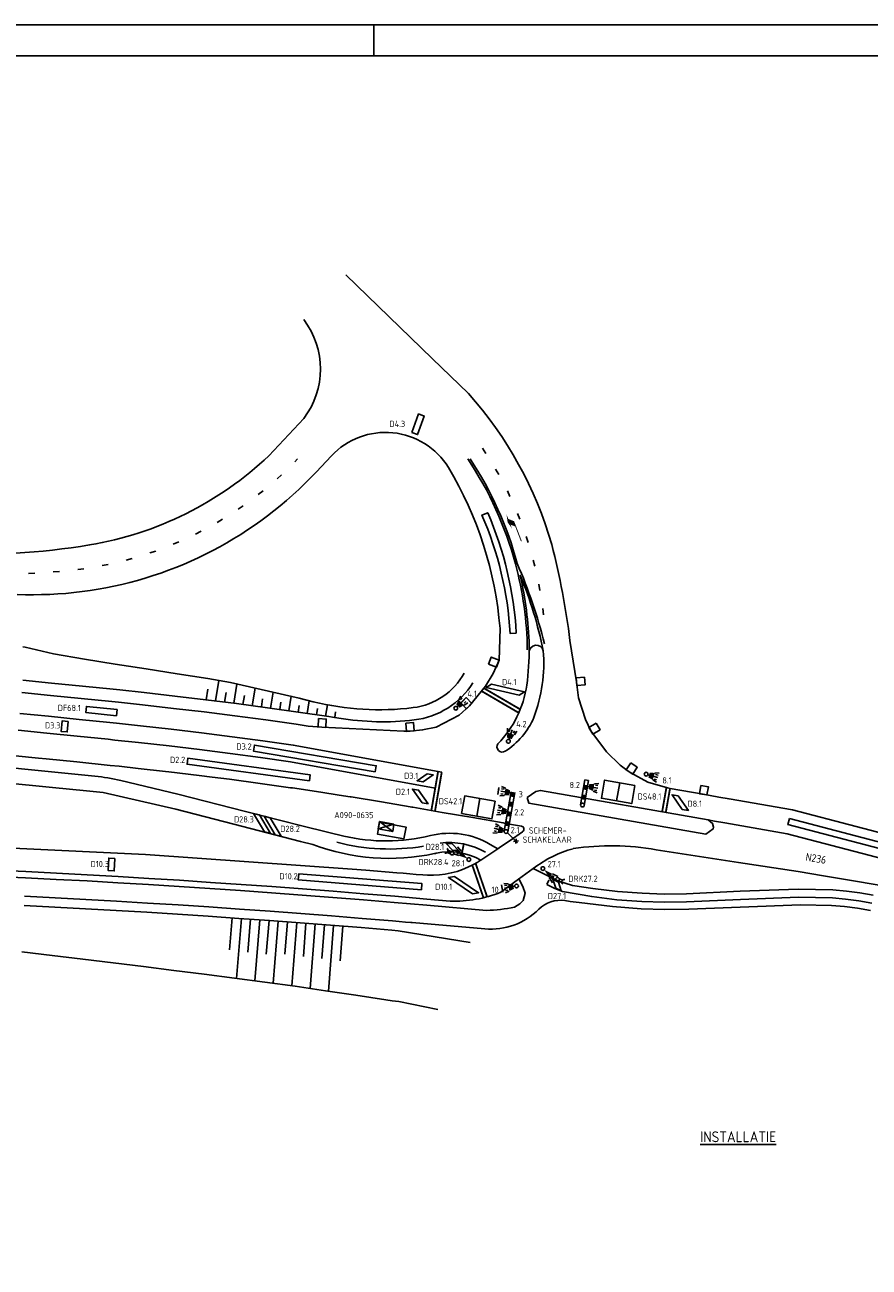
# Model space of a CAD drawing. Extents: x 272479 to 273074, y 965943 to 966363.
# Tile 7 of 29: x 272655 to 272791, y 966162 to 966363. Entities that reach past the tile are written whole.
import ezdxf
from ezdxf.enums import TextEntityAlignment as Align

# ---------------------------------------------------------------- set-up
doc = ezdxf.new("R2010")
doc.units = 0
doc.header["$LTSCALE"] = 0.25
doc.header["$MEASUREMENT"] = 0
doc.layers.get('0').update_dxf_attribs({"linetype": 'CONTINUOUS'})
for name, color, linetype in [('01-CALQUE', 1, 'CONTINUOUS'), ('INST-T-CODE', 1, 'CONTINUOUS'), ('INSTALLATIE', 2, 'CONTINUOUS'), ('LUS-T-CODE', 1, 'CONTINUOUS'), ('LUSSEN', 7, 'CONTINUOUS'), ('MARKERING', 9, 'CONTINUOUS'), ('ONDERGROND', 7, 'CONTINUOUS'), ('STOPSTREEP', 9, 'CONTINUOUS'), ('TXT-025', 7, 'CONTINUOUS'), ('TXT-035', 2, 'CONTINUOUS')]:
    doc.layers.add(name, color=color, linetype=linetype)
doc.styles.add('I020-1', font='ISO', dxfattribs={"height": 2})
doc.styles.add('I025-1', font='ISO', dxfattribs={"height": 2.5})
doc.styles.add('I035-0', font='ISOCP.shx', dxfattribs={"height": 1.75})
doc.styles.add('ISO', font='isocp.shx')

# ---------------------------------------------------------------- blocks, each defined once
blk = doc.blocks.new('NB_KAA0')
at = {"color": 1}
blk.add_line((464, 831), (464, 841), dxfattribs=at)
blk.add_lwpolyline([(1189, 0), (1189, 841), (0, 841), (0, 0)], close=True, dxfattribs=at)
at = {"color": 5}
blk.add_lwpolyline([(1179, 10), (1179, 831), (25, 831), (25, 10)], close=True, dxfattribs=at)
at = {"color": 1, "style": 'ISO', "width": 0.8}
blk.add_attdef('PLOTDATUM', (23, 10), '', height=2, rotation=90, dxfattribs=at)
blk.add_attdef('FILENAAM', text='', height=2, dxfattribs=at).set_placement((1179, 7), align=Align.RIGHT)
blk = doc.blocks.new('V_MAST')
blk.add_circle((0, 0), 0.3)
blk = doc.blocks.new('V_20X1')
blk.add_lwpolyline([(0.5, 0), (0.5, -20), (-0.5, -20), (-0.5, 0)], close=True)
at = {"layer": 'LUS-T-CODE', "style": 'I020-1'}
blk.add_attdef('LUS', text='', height=1, rotation=270, dxfattribs=at).set_placement((0.01, -21.61), align=Align.MIDDLE)
blk = doc.blocks.new('V_5X1')
blk.add_lwpolyline([(0.5, 0), (0.5, -5), (-0.5, -5), (-0.5, 0), (0.5, 0)])
at = {"layer": 'LUS-T-CODE', "style": 'ISO'}
blk.add_attdef('LUS', text='', height=1, rotation=270, dxfattribs=at).set_placement((-0.02, -6.47), align=Align.MIDDLE)
blk = doc.blocks.new('V_5_5X1S')
blk.add_lwpolyline([(0, -1), (-3.89, -4.89), (-3.89, -3.89), (0, 0)], close=True)
at = {"layer": 'LUS-T-CODE', "style": 'ISO'}
blk.add_attdef('LUS', text='', height=1, rotation=270, dxfattribs=at).set_placement((-1.34, -4.42), align=Align.MIDDLE)
blk = doc.blocks.new('V_5X3_8')
blk.add_lwpolyline([(-1.5, 0), (1.5, 0), (1.5, -5), (-1.5, -5)], close=True)
blk.add_lwpolyline([(-1.5, -2.5), (1.5, -2.5)])
at = {"layer": 'LUS-T-CODE', "style": 'I020-1'}
blk.add_attdef('LUS', text='', height=1, rotation=270, dxfattribs=at).set_placement((-0.05, -6.66), align=Align.MIDDLE)
blk = doc.blocks.new('V_AUT')
for p, q in [((-1.2, -0.6), (1.2, 0.6)), ((-1.2, 0.6), (1.2, -0.6))]:
    blk.add_line(p, q)
at = {"color": 3}
for p, q in [((-1.2, 0.6), (1.2, 0.6)), ((-1.2, -0.6), (-1.2, 0.6)), ((1.2, 0.6), (1.2, -0.6)), ((1.2, -0.6), (-1.2, -0.6))]:
    blk.add_line(p, q, dxfattribs=at)
at = {"layer": 'INST-T-CODE', "style": 'I020-1'}
blk.add_attdef('INST', (-1.2, 0.89), '', height=1, dxfattribs=at)
blk = doc.blocks.new('V_1_5X1S')
blk.add_lwpolyline([(-1.06, -1.06), (0, 0), (0, -1), (-1.06, -2.06)], close=True)
at = {"layer": 'LUS-T-CODE', "style": 'ISO', "flags": 8}
blk.add_attdef('LUS', text='', height=1, rotation=270, dxfattribs=at).set_placement((-0.35, -3.31), align=Align.MIDDLE)
blk = doc.blocks.new('V_3_5X1S')
blk.add_lwpolyline([(0, -1), (-2.47, -3.47), (-2.47, -2.47), (0, 0)], close=True)
at = {"layer": 'LUS-T-CODE', "style": 'ISO'}
blk.add_attdef('LUS', text='', height=1, rotation=270, dxfattribs=at).set_placement((-0.83, -3.96), align=Align.MIDDLE)
blk = doc.blocks.new('V_1X2')
blk.add_lwpolyline([(-1, 0), (1, 0), (1, -1), (-1, -1), (-1, 0)])
at = {"layer": 'LUS-T-CODE', "style": 'I020-1'}
blk.add_attdef('LUS', text='', height=1, rotation=270, dxfattribs=at).set_placement((0.02, -2.42), align=Align.MIDDLE)
blk = doc.blocks.new('V_30LNT')
for p, q in [((0.3, 0), (1.98, 0)), ((1.3, 0.6), (1.98, 0.77)), ((1.5, 0.4), (1.9, 0.4)), ((1.3, -0.6), (1.98, -0.77)), ((1.5, -0.4), (1.9, -0.4))]:
    blk.add_line(p, q)
blk.add_solid([(0.5, 0.4), (0.5, -0.4), (1.3, 0.6), (1.3, -0.6)])
at = {"layer": 'INST-T-CODE', "style": 'I020-1'}
blk.add_attdef('LNT', text='', height=1, dxfattribs=at).set_placement((3.53, 0), align=Align.MIDDLE)
blk = doc.blocks.new('V_SSCHAK')
for p, q in [((2.6, 0), (0.3, 0)), ((2.5, -0.3), (2, 0.3)), ((2.5, 0.3), (2, -0.3))]:
    blk.add_line(p, q)
at = {"layer": 'INST-T-CODE', "style": 'ISO'}
for p in [(4.22, 0.82), (4.22, -0.89)]:
    blk.add_attdef('INST', text='', height=1, dxfattribs=at).set_placement(p, align=Align.MIDDLE)
blk = doc.blocks.new('V_20LNT')
for p, q in [((1.7, 0.4), (2.67, 0.66)), ((1.7, 0), (2.7, 0)), ((1.9, 0.2), (2.3, 0.2)), ((1.7, -0.4), (2.67, -0.66)), ((1.9, -0.2), (2.3, -0.2))]:
    blk.add_line(p, q)
blk.add_solid([(0.3, 0), (1.7, 0.4), (1.7, -0.4)])
at = {"layer": 'INST-T-CODE', "style": 'I020-1'}
blk.add_attdef('LNT', text='', height=1, dxfattribs=at).set_placement((4.13, 0), align=Align.MIDDLE)
blk = doc.blocks.new('V_DRK')
for p, q in [((0.22, 0.2), (0.82, 0.2)), ((0.22, -0.2), (0.81, -0.2))]:
    blk.add_line(p, q)
blk.add_arc((1.17, -0.01), 0.416, 101.0729, 258.884)
at = {"layer": 'INST-T-CODE', "style": 'I020-1'}
blk.add_attdef('INST', text='', height=1, dxfattribs=at).set_placement((3.19, 0), align=Align.MIDDLE)

msp = doc.modelspace()

# ---------------------------------------------------------------- linework, layer by layer
at = {"layer": 'INSTALLATIE', "color": 7}
for p, q in [((272731.2, 966238.73), (272731.39, 966239.87)), ((272731.81, 966224.07), (272732.01, 966222.93))]:
    msp.add_line(p, q, dxfattribs=at)
at = {"layer": 'INSTALLATIE'}
for p, q in [((272745.33, 966241.11), (272744.62, 966237.07)), ((272745.92, 966241), (272745.21, 966236.96)), ((272745.33, 966241.11), (272745.92, 966241)), ((272733.37, 966239.17), (272732.25, 966232.77)), ((272733.96, 966239.07), (272732.84, 966232.67))]:
    msp.add_line(p, q, dxfattribs=at)
for points in [[(272731.39, 966239.89, 0, 0.35, 0), (272731.33, 966239.5, 0.35, 0.35, 0)], [(272732.01, 966222.91, 0, 0.35, 0), (272731.95, 966223.3, 0.35, 0.35, 0)]]:
    msp.add_lwpolyline(points, format="xyseb", dxfattribs=at)
for points in [[(272745.06, 966239.53), (272745.19, 966240.32), (272745.65, 966239.43), (272745.78, 966240.21)], [(272733.23, 966238.39), (272733.37, 966239.17), (272733.83, 966238.28), (272733.96, 966239.07)], [(272744.78, 966237.95), (272744.92, 966238.74), (272745.37, 966237.85), (272745.51, 966238.64)], [(272732.68, 966235.23), (272732.82, 966236.02), (272733.27, 966235.13), (272733.41, 966235.92)], [(272732.96, 966236.81), (272733.1, 966237.6), (272733.55, 966236.71), (272733.69, 966237.49)], [(272732.4, 966233.66), (272732.54, 966234.45), (272732.99, 966233.55), (272733.13, 966234.34)]]:
    msp.add_solid(points, dxfattribs=at)
at = {"layer": 'LUSSEN'}
for points in [[(272717.27, 966297.36), (272718.37, 966300.36), (272719.31, 966300.02), (272718.21, 966297.02), (272717.27, 966297.36)], [(272661.64, 966250.54), (272661.48, 966248.85), (272660.48, 966248.95), (272660.65, 966250.64), (272661.64, 966250.54)], [(272727.82, 966235.21), (272728.31, 966238.07)]]:
    msp.add_lwpolyline(points, dxfattribs=at)
msp.add_lwpolyline([(272734.21, 966264.88), (272733.21, 966264.82, 0.087765), (272728.65, 966283.97), (272729.57, 966284.36, -0.087765), (272734.21, 966264.88)], format="xyb", dxfattribs=at)
for points in [[(272719.78, 966242.08), (272718.13, 966240.94), (272719.11, 966240.76), (272720.76, 966241.9)], [(272718.94, 966237.4), (272717.39, 966239.6), (272718.37, 966239.43), (272719.93, 966237.22)], [(272725.35, 966235.64), (272725.85, 966238.5), (272730.78, 966237.64), (272730.26, 966234.78)], [(272760.41, 966238.51), (272762.07, 966236.14), (272761.09, 966236.31), (272759.42, 966238.69)], [(272727.1, 966222.63), (272723.22, 966225.29), (272724.21, 966225.47), (272728.09, 966222.82)]]:
    msp.add_lwpolyline(points, close=True, dxfattribs=at)
at = {"layer": 'MARKERING'}
for p, q in [((272729.29, 966293.97), (272728.74, 966294.81)), ((272698.35, 966292.62), (272698.79, 966293.07)), ((272695.47, 966289.85), (272696.21, 966290.52)), ((272731.35, 966290.55), (272730.86, 966291.42)), ((272692.4, 966287.29), (272693.19, 966287.9)), ((272733.18, 966286.99), (272732.76, 966287.9)), ((272689.17, 966284.93), (272689.99, 966285.49)), ((272734.77, 966283.32), (272734.41, 966284.25)), ((272685.78, 966282.8), (272686.65, 966283.31)), ((272682.26, 966280.9), (272683.16, 966281.35)), ((272736.12, 966279.55), (272735.81, 966280.51)), ((272674.88, 966277.84), (272675.83, 966278.16)), ((272678.62, 966279.25), (272679.55, 966279.63)), ((272667.15, 966275.8), (272668.13, 966275.99)), ((272671.05, 966276.69), (272672.02, 966276.94)), ((272737.2, 966275.71), (272736.96, 966276.68)), ((272655.23, 966274.54), (272656.23, 966274.58)), ((272659.22, 966274.78), (272660.22, 966274.85)), ((272663.2, 966275.17), (272664.19, 966275.29)), ((272738.03, 966271.79), (272737.86, 966272.78)), ((272738.6, 966267.83), (272738.49, 966268.83))]:
    msp.add_line(p, q, dxfattribs=at)
for points in [[(272735.99, 966262.13, 0.062131), (272734.06, 966276.08, 0.082503), (272726.35, 966293.07)], [(272738.77, 966263.13, 0.040098), (272734.36, 966276.12, 0.081802), (272726.71, 966293.07)], [(272736.29, 966262.84, 0.049478), (272734.84, 966274.2, -0.049624), (272738.57, 966262.01, -0.033869)], [(272719.18, 966230.35, -0.104732), (272705.16, 966230.98)], [(272729.23, 966229.37, 0.165183), (272721.86, 966230.84, 0.165183)]]:
    msp.add_lwpolyline(points, format="xyb", dxfattribs=at)
for points in [[(272653.79, 966251.84), (272658.43, 966251.39), (272663.4, 966250.89), (272668.37, 966250.38), (272669.45, 966250.27), (272673.34, 966249.86), (272678.3, 966249.31), (272683.25, 966248.72), (272688.21, 966248.09), (272693.16, 966247.43), (272698.08, 966246.74), (272722.13, 966242.33)], [(272653.52, 966249.12), (272658.16, 966248.66), (272663.12, 966248.17), (272668.09, 966247.66), (272669.17, 966247.55), (272673.04, 966247.14), (272677.98, 966246.59), (272682.92, 966246), (272687.85, 966245.37), (272692.78, 966244.72), (272697.64, 966244.03), (272721.07, 966239.73)], [(272765.3, 966234.6), (272765.3, 966234.6), (272766.3, 966234.43), (272767.99, 966234.13), (272778.08, 966232.36), (272798.54, 966227.02), (272801.2, 966226.33), (272830.38, 966220.71), (272830.38, 966220.71)], [(272739.14, 966224.17), (272740.45, 966223.52), (272741.7, 966222.99), (272746.43, 966222.18), (272750.46, 966221.69), (272754.51, 966221.41), (272758.14, 966221.28), (272761.78, 966221.33), (272770.52, 966221.74), (272779.88, 966222.08), (272785.39, 966222), (272787.5, 966221.79), (272789.65, 966221.49), (272791.8, 966221.15)]]:
    msp.add_lwpolyline(points, dxfattribs=at)
for points in [[(272732.61, 966284.11), (272733.52, 966281.78), (272732.81, 966282.79)], [(272732.9, 966283.36), (272733.26, 966282.43), (272733.85, 966282.98), (272734.22, 966282.06)], [(272735.1, 966279.77), (272734.96, 966279.71), (272734.17, 966282.17), (272734.03, 966282.12)]]:
    msp.add_solid(points, dxfattribs=at)
at = {"layer": 'ONDERGROND'}
for p, q in [((272685.47, 966253.88), (272686.02, 966257.18)), ((272688.45, 966253.5), (272688.97, 966256.61)), ((272691.43, 966253.11), (272691.9, 966255.96)), ((272683.98, 966254.07), (272684.27, 966255.8)), ((272686.96, 966253.69), (272687.23, 966255.27)), ((272689.94, 966253.31), (272690.18, 966254.74)), ((272692.92, 966252.91), (272693.13, 966254.21)), ((272694.4, 966252.71), (272694.83, 966255.3)), ((272697.37, 966252.29), (272697.77, 966254.64)), ((272700.34, 966251.86), (272700.69, 966253.92)), ((272695.89, 966252.5), (272696.09, 966253.69)), ((272698.86, 966252.08), (272699.04, 966253.16)), ((272701.83, 966251.64), (272701.99, 966252.63)), ((272703.31, 966251.42), (272703.62, 966253.25)), ((272704.8, 966251.2), (272704.95, 966252.1)), ((272728.47, 966228.07), (272731.22, 966229.94)), ((272733.18, 966231.29), (272733.2, 966231.3)), ((272734.56, 966225.01), (272736.96, 966226.73)), ((272688.18, 966218.75), (272687.76, 966213.55)), ((272689.68, 966218.64), (272688.9, 966208.95)), ((272691.17, 966218.54), (272690.74, 966213.2)), ((272692.67, 966218.43), (272691.87, 966208.55)), ((272694.16, 966218.32), (272693.72, 966212.84)), ((272695.66, 966218.21), (272694.85, 966208.15)), ((272697.16, 966218.1), (272696.73, 966212.86)), ((272698.65, 966217.99), (272697.83, 966207.74)), ((272700.15, 966217.88), (272699.72, 966212.5)), ((272701.64, 966217.76), (272700.8, 966207.31)), ((272703.14, 966217.64), (272702.7, 966212.15)), ((272704.63, 966217.53), (272703.78, 966206.88)), ((272706.13, 966217.41), (272705.68, 966211.79))]:
    msp.add_line(p, q, dxfattribs=at)
for points in [[(272706.6, 966322.9), (272720.57, 966309.32)], [(272653.4, 966271.12), (272654.71, 966271.08), (272656.02, 966271.07), (272657.34, 966271.09), (272658.65, 966271.13), (272659.96, 966271.2), (272661.27, 966271.3), (272662.57, 966271.43), (272663.88, 966271.58), (272665.18, 966271.76), (272666.47, 966271.97), (272667.76, 966272.2), (272669.05, 966272.47), (272670.33, 966272.75), (272671.61, 966273.07), (272672.87, 966273.41), (272674.13, 966273.78), (272675.38, 966274.17), (272676.63, 966274.59), (272677.86, 966275.04), (272679.09, 966275.51), (272680.3, 966276), (272681.51, 966276.52), (272682.7, 966277.07), (272683.88, 966277.64), (272685.05, 966278.24), (272686.21, 966278.86), (272687.35, 966279.5), (272688.48, 966280.17), (272689.6, 966280.86), (272690.7, 966281.58), (272691.78, 966282.31), (272692.86, 966283.07), (272693.91, 966283.85), (272694.95, 966284.66), (272695.97, 966285.48), (272696.97, 966286.33), (272697.96, 966287.19)], [(272735.03, 966233.61), (272732.46, 966234.05), (272732.08, 966234.12), (272727.15, 966234.98), (272722.22, 966235.83), (272717.46, 966236.66), (272717.3, 966236.69), (272717.04, 966236.73), (272712.39, 966237.53), (272707.48, 966238.33), (272707.32, 966238.36), (272705.54, 966238.63), (272702.57, 966239.1), (272697.97, 966239.78), (272697.65, 966239.83), (272692.72, 966240.53), (272687.79, 966241.19), (272684.96, 966241.55), (272682.86, 966241.81), (272677.92, 966242.41), (272677.42, 966242.46), (272672.98, 966242.96), (272669.87, 966243.29), (272668.42, 966243.44), (272663.06, 966243.99), (272658.09, 966244.49), (272656.81, 966244.61), (272653.12, 966244.98)], [(272759.1, 966239.72), (272764.47, 966238.76), (272766.98, 966238.32), (272768.67, 966238.02), (272778.92, 966236.22), (272799.54, 966230.85), (272802.13, 966230.17), (272830.88, 966223.68), (272835.81, 966222.82), (272849.65, 966220.4), (272896.51, 966212.18), (272903.88, 966211.04), (272919.43, 966208.33), (272933.22, 966205.8), (272955.56, 966201.98), (272956.89, 966201.75)], [(272632.25, 966231.01), (272674.14, 966229.01), (272707.6, 966226.65), (272709.85, 966226.47), (272714.84, 966226.06), (272715.89, 966225.97), (272716.95, 966225.88), (272718, 966225.79), (272719.06, 966225.7), (272719.8, 966225.65), (272720.78, 966225.65), (272721.75, 966225.71), (272722.71, 966225.84), (272723.67, 966226.03), (272724.61, 966226.28), (272725.48, 966226.58), (272726.34, 966226.94), (272727.17, 966227.34), (272727.95, 966227.77), (272728.1, 966227.85), (272728.47, 966228.07)], [(272731.22, 966229.94), (272731.66, 966230.23), (272733.2, 966231.3)], [(272955.84, 966195.74), (272943.34, 966197.92), (272932.54, 966199.77), (272921.44, 966201.87), (272914.26, 966203.11), (272897.34, 966205.96), (272883.52, 966208.34), (272873.08, 966210.1), (272860.07, 966212.45), (272847.98, 966214.52), (272835.21, 966216.84), (272821.69, 966219.11), (272808.02, 966221.49), (272798.93, 966223.12), (272797.19, 966223.33), (272783.97, 966225.54), (272779.84, 966226.24), (272770.17, 966227.71), (272756.86, 966229.78)], [(272736.96, 966226.73), (272740.94, 966224.73), (272743.32, 966224.01), (272746.61, 966223.48), (272750.59, 966222.99), (272754.58, 966222.72), (272758.16, 966222.59), (272761.74, 966222.64), (272770.47, 966223.05), (272779.87, 966223.39), (272785.47, 966223.31), (272787.66, 966223.09), (272789.84, 966222.79), (272792.01, 966222.44)], [(272726.75, 966214.75), (272715.1, 966216.67), (272714.05, 966216.76), (272709.09, 966217.17), (272704.14, 966217.57), (272699.18, 966217.95), (272694.22, 966218.32), (272689.26, 966218.67), (272684.3, 966219.01), (272679.33, 966219.34), (272674.37, 966219.65), (272669.41, 966219.94), (272664.44, 966220.22), (272659.48, 966220.49), (272654.51, 966220.74)], [(272654.14, 966213.23), (272659.07, 966212.64), (272663.99, 966212.05), (272668.91, 966211.46), (272673.83, 966210.86), (272678.75, 966210.24), (272683.67, 966209.62), (272688.58, 966208.99), (272693.49, 966208.34), (272698.4, 966207.66), (272703.3, 966206.95), (272708.2, 966206.22), (272713.1, 966205.49), (272714.13, 966205.33), (272715.17, 966205.18), (272721.5, 966203.88)]]:
    msp.add_lwpolyline(points, dxfattribs=at)
for points in [[(272641.01, 966277.94, 0.058388), (272665.11, 966279.14, 0.149016), (272694.14, 966293.6), (272699.78, 966299.61, 0.339829), (272699.78, 966315.63)], [(272720.57, 966309.32), (272726.45, 966303.68, -0.112483), (272739.95, 966279.19, -0.031804), (272742.9, 966263.64), (272743.94, 966256.99), (272744.29, 966254.4), (272745.41, 966250.85), (272746.28, 966249.02), (272748.8, 966245.66), (272751.04, 966243.49), (272752.33, 966242.48), (272752.74, 966242.23), (272755.48, 966240.74), (272758.68, 966239.79), (272759.1, 966239.72)], [(272698, 966287.24, 0.021058), (272701.79, 966290.95), (272704.27, 966293.58)], [(272654.12, 966255.23), (272658.76, 966254.77), (272663.74, 966254.27), (272668.72, 966253.77), (272669.8, 966253.66), (272673.7, 966253.24), (272678.69, 966252.68), (272683.67, 966252.09), (272688.65, 966251.46), (272693.62, 966250.8), (272698.58, 966250.1), (272700.49, 966249.8), (272702.73, 966249.63), (272715.98, 966248.97), (272717, 966248.99), (272719.04, 966249.18), (272721.22, 966249.63), (272724.94, 966251.57), (272726.6, 966253.06), (272729.21, 966256.28), (272730.44, 966258.3), (272731.42, 966260.5), (272731.57, 966265.59, 0.114528), (272723.21, 966291.7, 0.006192), (272723.21, 966291.7, 0.006192)], [(272654.31, 966262.65), (272654.66, 966262.57), (272659.29, 966261.5), (272664.3, 966260.64), (272669.27, 966259.85), (272670.35, 966259.68), (272674.27, 966259.06), (272679.28, 966258.29), (272684.27, 966257.49), (272687.91, 966256.85), (272697.86, 966254.61), (272699.06, 966254.32), (272701.33, 966253.76, 0.092119), (272717.51, 966252.79, 0.24019), (272725.78, 966258.39, 0.24019)], [(272738.57, 966262.01, 0.902489), (272736.29, 966261.72)], [(272654.31, 966257.22), (272658.96, 966256.76), (272663.94, 966256.26), (272668.92, 966255.76), (272670.01, 966255.65), (272673.92, 966255.23), (272678.92, 966254.67), (272683.91, 966254.08), (272688.9, 966253.45), (272693.89, 966252.78), (272698.87, 966252.08), (272703.85, 966251.34), (272704.42, 966251.26), (272704.81, 966251.19), (272705.47, 966251.1, 0.07138), (272717.68, 966250.8, 0.227799), (272727.18, 966256.83)], [(272555.37, 966247.49, 0.00729), (272546.76, 966247.28), (272546.68, 966249.8), (272548.51, 966249.86, -0.026206), (272579.72, 966249.23, -0.007219), (272665.95, 966241.69, -0.032894), (272670.17, 966240.97), (272679.38, 966238.79), (272690.37, 966235.99), (272699.28, 966233.73), (272703.83, 966232.58), (272706.26, 966232, 0.11867), (272720.3, 966232.07, -0.195737), (272730, 966230.65), (272731.22, 966229.94)], [(272728.47, 966228.07, 0.186047), (272721.24, 966229.21, -0.002111), (272720.97, 966229.15, -0.142322), (272701.28, 966230.62), (272699.28, 966231.13), (272688.44, 966233.93), (272679.09, 966236.34), (272667.32, 966239.03, 0.007342), (272579.69, 966246.72, 0.020613), (272555.35, 966247.49)], [(272733.2, 966231.3), (272735.23, 966232.7, 0.671025), (272735.03, 966233.61)], [(272734.56, 966225.01), (272731.7, 966222.9, -0.104118), (272723.47, 966221.46), (272719.72, 966221.79), (272714.51, 966222.24), (272709.54, 966222.65), (272704.57, 966223.05), (272699.59, 966223.43), (272694.62, 966223.8), (272689.64, 966224.16), (272684.66, 966224.5), (272679.69, 966224.83), (272674.71, 966225.14), (272669.73, 966225.43), (272664.74, 966225.71), (272659.76, 966225.98), (272654.78, 966226.23), (272649.79, 966226.47)], [(272649.75, 966225.47), (272654.73, 966225.24), (272659.71, 966224.98), (272664.69, 966224.72), (272669.67, 966224.43), (272674.64, 966224.14), (272679.62, 966223.83), (272684.6, 966223.5), (272689.57, 966223.16), (272694.55, 966222.81), (272699.52, 966222.44), (272704.49, 966222.05), (272709.46, 966221.65), (272714.43, 966221.24), (272719.72, 966220.79), (272729.38, 966219.95, 0.047566), (272733.93, 966220.49), (272734.79, 966221.01), (272735.33, 966221.58), (272735.65, 966222.72), (272735.29, 966223.81), (272734.63, 966225.07)], [(272654.58, 966222.24), (272659.55, 966221.99), (272664.52, 966221.72), (272669.49, 966221.44), (272674.46, 966221.14), (272679.43, 966220.83), (272684.4, 966220.51), (272689.36, 966220.17), (272694.33, 966219.81), (272699.29, 966219.45), (272704.26, 966219.06), (272709.22, 966218.66), (272714.18, 966218.25), (272715.23, 966218.16), (272716.28, 966218.07), (272717.12, 966218), (272717.33, 966217.98), (272729.12, 966216.96, 0.221278), (272737.84, 966220.13, -0.235509), (272742.08, 966221.54), (272742.95, 966221.42), (272744.38, 966221.26), (272749.8, 966220.6), (272754.42, 966220.19), (272758.28, 966220.08), (272762.13, 966220.14), (272770.47, 966220.49), (272780.2, 966220.88), (272785.25, 966220.77), (272787.36, 966220.58), (272789.47, 966220.29), (272791.56, 966219.95)]]:
    msp.add_lwpolyline(points, format="xyb", dxfattribs=at)
at = {"layer": 'ONDERGROND', "flags": 128}
for points in [[(272731.22, 966246.94, 0.158362), (272735.9, 966256.44, 0.036315), (272736.29, 966262.52), (272736.29, 966262.84)], [(272738.57, 966262.01, -0.109977), (272737.05, 966251.2, -0.149489), (272732.39, 966245.72, -0.149489)]]:
    msp.add_lwpolyline(points, format="xyb", dxfattribs=at)
at = {"layer": 'ONDERGROND'}
for points in [[(272729.71, 966259.82), (272730.15, 966260.98), (272731.42, 966260.5), (272730.98, 966259.34)], [(272745.25, 966257.71), (272745.34, 966256.47), (272743.99, 966256.37), (272743.9, 966257.61)], [(272725.2, 966253.55), (272726.07, 966254.43), (272727.03, 966253.48), (272726.16, 966252.6)], [(272702.19, 966251.02), (272703.42, 966250.95), (272703.35, 966249.59), (272702.11, 966249.67)], [(272716.33, 966250.3), (272717.56, 966250.36), (272717.64, 966249.01), (272716.4, 966248.94)], [(272747.12, 966250.26), (272747.77, 966249.2), (272746.61, 966248.49), (272745.96, 966249.55)], [(272752.76, 966243.83), (272753.8, 966243.15), (272753.05, 966242.02), (272752.02, 966242.7)], [(272764.09, 966240.2), (272765.31, 966239.99), (272765.08, 966238.65), (272763.86, 966238.86)], [(272712.07, 966234.22), (272711.72, 966232.32), (272716.01, 966231.55), (272716.35, 966233.46)]]:
    msp.add_lwpolyline(points, close=True, dxfattribs=at)
at = {"layer": 'ONDERGROND', "flags": 128}
msp.add_lwpolyline([(272735.99, 966238.23), (272736.24, 966237.32), (272764.92, 966232.3), (272766.08, 966233.14), (272766.13, 966233.44), (272766, 966234.05), (272765.3, 966234.6), (272738.14, 966239.38), (272737.36, 966239.22)], close=True, dxfattribs=at)
at = {"layer": 'ONDERGROND'}
for centre, radius, start, end in [((272713.02, 966285.37), 12, 31.8812, 136.8023), ((272655.87, 966334.07), 55.71, 311.976, 312.6), ((272731.93, 966246.45), 0.861, 144.9693, 302.836), ((272748.19, 966212.24), 18.33, 105.0444, 127.7983), ((272749.64, 966189.58), 40.85, 79.8211, 98.7478)]:
    msp.add_arc(centre, radius, start, end, dxfattribs=at)
at = {"layer": 'STOPSTREEP', "const_width": 0.3}
for points in [[(272728.95, 966255.95), (272734.85, 966252.51)], [(272728.57, 966255.48), (272734.61, 966251.95)], [(272720.45, 966236.14), (272721.54, 966242.43)], [(272721.04, 966236.04), (272722.13, 966242.33)], [(272758.51, 966239.82), (272757.82, 966235.92)], [(272759.1, 966239.72), (272758.41, 966235.81)], [(272725.4, 966229.23), (272725.7, 966230.71)], [(272729.48, 966222.16), (272727.61, 966227.58)], [(272728.89, 966222.01), (272727.07, 966227.3)], [(272739.5, 966224.89), (272739.14, 966224.17)]]:
    msp.add_lwpolyline(points, dxfattribs=at)

# ---------------------------------------------------------------- block references
at = {"layer": '01-CALQUE', "xscale": 0.5, "yscale": 0.5, "zscale": 0.5}
msp.add_blockref('NB_KAA0', (272479.13, 965942.87), dxfattribs=at)
at = {"layer": 'INSTALLATIE'}
ref = msp.add_blockref('V_30LNT', (272724.41, 966252.7), dxfattribs=dict(at, rotation=45.6770741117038))
ref.add_attrib('LNT', '4.1', dxfattribs={"layer": 'INST-T-CODE', "height": 1, "style": 'I020-1'}).set_placement((272727.05, 966255.04), align=Align.MIDDLE)
for p in [(272724.41, 966252.7), (272732.92, 966247.34), (272755.22, 966242.02), (272744.92, 966237.02), (272732.54, 966232.72), (272723.81, 966229.23), (272726.52, 966228.2), (272738.52, 966226.73), (272734.25, 966223.91), (272740.89, 966224.98)]:
    msp.add_blockref('V_MAST', p, dxfattribs=at)
ref = msp.add_blockref('V_30LNT', (272732.92, 966247.34), dxfattribs=dict(at, rotation=71.85770758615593))
ref.add_attrib('LNT', '4.2', dxfattribs={"layer": 'INST-T-CODE', "height": 1, "style": 'I020-1'}).set_placement((272735.03, 966250.13), align=Align.MIDDLE)
ref = msp.add_blockref('V_30LNT', (272755.22, 966242.02), dxfattribs=dict(at, rotation=343.4521347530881))
ref.add_attrib('LNT', '8.1', dxfattribs={"layer": 'INST-T-CODE', "height": 1, "style": 'I020-1'}).set_placement((272758.61, 966241.01), align=Align.MIDDLE)
ref = msp.add_blockref('V_30LNT', (272733.63, 966238.92), dxfattribs=dict(at, rotation=170.0211452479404))
ref.add_attrib('LNT', '3', dxfattribs={"layer": 'INST-T-CODE', "height": 1, "style": 'I020-1'}).set_placement((272734.92, 966238.77), align=Align.MIDDLE)
ref = msp.add_blockref('V_30LNT', (272745.46, 966240.1), dxfattribs=dict(at, rotation=350.0211452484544))
ref.add_attrib('LNT', '8.2', dxfattribs={"layer": 'INST-T-CODE', "height": 1, "style": 'I020-1'}).set_placement((272743.67, 966240.27), align=Align.MIDDLE)
ref = msp.add_blockref('V_AUT', (272713.11, 966233.55), dxfattribs=dict(at, rotation=350.3267126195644))
ref.add_attrib('INST', 'A090-0635', (272704.73, 966234.89), dxfattribs={"layer": 'INST-T-CODE', "height": 1, "style": 'I020-1'})
ref = msp.add_blockref('V_30LNT', (272733.1, 966235.87), dxfattribs=dict(at, rotation=170.0211452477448))
ref.add_attrib('LNT', '2.2', dxfattribs={"layer": 'INST-T-CODE', "height": 1, "style": 'I020-1'}).set_placement((272734.68, 966235.84), align=Align.MIDDLE)
ref = msp.add_blockref('V_30LNT', (272732.54, 966232.72), dxfattribs=dict(at, rotation=164.4744235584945))
ref.add_attrib('LNT', '2.1', dxfattribs={"layer": 'INST-T-CODE', "height": 1, "style": 'I020-1'}).set_placement((272734, 966232.96), align=Align.MIDDLE)
ref = msp.add_blockref('V_SSCHAK', (272732.54, 966232.72), dxfattribs=dict(at, rotation=316.1121147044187))
ref.add_attrib('INST', 'SCHEMER-', dxfattribs={"layer": 'INST-T-CODE', "height": 1, "style": 'ISO'}).set_placement((272739.3, 966232.9), align=Align.MIDDLE)
ref.add_attrib('INST', 'SCHAKELAAR', dxfattribs={"layer": 'INST-T-CODE', "height": 1, "style": 'ISO'}).set_placement((272739.2, 966231.42), align=Align.MIDDLE)
ref = msp.add_blockref('V_DRK', (272723.81, 966229.23), dxfattribs=dict(at, rotation=159.7997041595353))
ref.add_attrib('INST', 'DRK28.4', dxfattribs={"layer": 'INST-T-CODE', "height": 1, "style": 'I020-1'}).set_placement((272720.81, 966227.79), align=Align.MIDDLE)
ref = msp.add_blockref('V_20LNT', (272726.52, 966228.2), dxfattribs=dict(at, rotation=145.8632373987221))
ref.add_attrib('LNT', '28.1', dxfattribs={"layer": 'INST-T-CODE', "height": 1, "style": 'I020-1'}).set_placement((272724.81, 966227.6), align=Align.MIDDLE)
ref = msp.add_blockref('V_20LNT', (272738.52, 966226.73), dxfattribs=dict(at, rotation=317.7325295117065))
ref.add_attrib('LNT', '27.1', dxfattribs={"layer": 'INST-T-CODE', "height": 1, "style": 'I020-1'}).set_placement((272740.33, 966227.45), align=Align.MIDDLE)
ref = msp.add_blockref('V_DRK', (272740.89, 966224.98), dxfattribs=dict(at, rotation=338.1448150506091))
ref.add_attrib('INST', 'DRK27.2', dxfattribs={"layer": 'INST-T-CODE', "height": 1, "style": 'I020-1'}).set_placement((272745.01, 966225.08), align=Align.MIDDLE)
ref = msp.add_blockref('V_30LNT', (272734.25, 966223.91), dxfattribs=dict(at, rotation=190.1136675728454))
ref.add_attrib('LNT', '10', dxfattribs={"layer": 'INST-T-CODE', "height": 1, "style": 'I020-1'}).set_placement((272730.77, 966223.29), align=Align.MIDDLE)
at = {"layer": 'LUSSEN'}
ref = msp.add_blockref('V_5_5X1S', (272729.33, 966256.08), dxfattribs=dict(at, rotation=121.7727421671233))
ref.add_attrib('LUS', 'D4.1', dxfattribs={"layer": 'LUS-T-CODE', "height": 1, "style": 'ISO'}).set_placement((272733.06, 966256.93), align=Align.MIDDLE)
ref = msp.add_blockref('V_5X1', (272669.52, 966251.98), dxfattribs=dict(at, rotation=263.9664875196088))
ref.add_attrib('LUS', 'DF68.1', dxfattribs={"layer": 'LUS-T-CODE', "height": 1, "style": 'ISO'}).set_placement((272661.82, 966252.75), align=Align.MIDDLE)
ref = msp.add_blockref('V_20X1', (272711.43, 966242.89), dxfattribs=dict(at, rotation=260.3432411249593))
ref.add_attrib('LUS', 'D3.2', dxfattribs={"layer": 'LUS-T-CODE', "height": 1, "style": 'I020-1'}).set_placement((272690.12, 966246.5), align=Align.MIDDLE)
ref = msp.add_blockref('V_20X1', (272700.78, 966241.41), dxfattribs=dict(at, rotation=262.1780565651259))
ref.add_attrib('LUS', 'D2.2', dxfattribs={"layer": 'LUS-T-CODE', "height": 1, "style": 'I020-1'}).set_placement((272679.36, 966244.34), align=Align.MIDDLE)
ref = msp.add_blockref('V_5X3_8', (272753.16, 966238.73), dxfattribs=dict(at, rotation=260.0211452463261))
ref.add_attrib('LUS', 'DS48.1', dxfattribs={"layer": 'LUS-T-CODE', "height": 1, "style": 'I020-1'}).set_placement((272755.77, 966238.4), align=Align.MIDDLE)
ref = msp.add_blockref('V_3_5X1S', (272694.39, 966232.41), dxfattribs=dict(at, rotation=255.7489190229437))
ref.add_attrib('LUS', 'D28.3', dxfattribs={"layer": 'LUS-T-CODE', "height": 1, "style": 'ISO'}).set_placement((272690.1, 966234.7), align=Align.MIDDLE)
ref = msp.add_blockref('V_3_5X1S', (272696.13, 966231.96), dxfattribs=dict(at, rotation=255.7489190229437))
ref.add_attrib('LUS', 'D28.2', dxfattribs={"layer": 'LUS-T-CODE', "height": 1, "style": 'ISO'}).set_placement((272697.57, 966233.17), align=Align.MIDDLE)
ref = msp.add_blockref('V_20X1', (272778.3, 966234.34), dxfattribs=dict(at, rotation=75.3909636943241))
ref.add_attrib('LUS', 'D8.2', dxfattribs={"layer": 'LUS-T-CODE', "height": 1, "style": 'I020-1'}).set_placement((272799.21, 966228.9), align=Align.MIDDLE)
ref = msp.add_blockref('V_1_5X1S', (272724.85, 966229.64), dxfattribs=dict(at, rotation=267.01166628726))
ref.add_attrib('LUS', 'D28.1', dxfattribs={"layer": 'LUS-T-CODE', "height": 1, "style": 'ISO', "flags": 8}).set_placement((272721.03, 966230.25), align=Align.MIDDLE)
ref = msp.add_blockref('V_1X2', (272669.16, 966227.36), dxfattribs=dict(at, rotation=266.7622033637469))
ref.add_attrib('LUS', 'D10.3', dxfattribs={"layer": 'LUS-T-CODE', "height": 1, "style": 'I020-1'}).set_placement((272666.75, 966227.47), align=Align.MIDDLE)
ref = msp.add_blockref('V_20X1', (272718.87, 966223.79), dxfattribs=dict(at, rotation=265.448404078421))
ref.add_attrib('LUS', 'D10.2', dxfattribs={"layer": 'LUS-T-CODE', "height": 1, "style": 'I020-1'}).set_placement((272697.33, 966225.49), align=Align.MIDDLE)
ref = msp.add_blockref('V_1_5X1S', (272740.12, 966225), dxfattribs=dict(at, rotation=63.36607084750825))
ref.add_attrib('LUS', 'D27.1', dxfattribs={"layer": 'LUS-T-CODE', "height": 1, "style": 'ISO', "flags": 8}).set_placement((272740.79, 966222.28), align=Align.MIDDLE)

# ---------------------------------------------------------------- texts
at = {"layer": 'LUS-T-CODE'}
for s, style, p in [('D4.3', 'ISO', (272713.67, 966298.25)), ('D3.3', 'I020-1', (272657.88, 966249.42)), ('D3.1', 'I020-1', (272716.04, 966241.25)), ('D2.1', 'ISO', (272714.7, 966238.67)), ('DS42.1', 'I020-1', (272721.65, 966237.14)), ('D8.1', 'ISO', (272761.93, 966236.73)), ('D10.1', 'ISO', (272721.07, 966223.28))]:
    msp.add_text(s, height=1, dxfattribs=dict(at, style=style)).set_placement(p)
at = {"layer": 'TXT-025', "style": 'I025-1'}
msp.add_text('N236', height=1.25, rotation=350.4324, dxfattribs=at).set_placement((272780.98, 966228.03))
at = {"layer": 'TXT-035', "style": 'I035-0'}
msp.add_text('%%uINSTALLATIE', height=1.75, dxfattribs=at).set_placement((272770.13, 966183.29), align=Align.MIDDLE)

doc.saveas('drawing.dxf')
